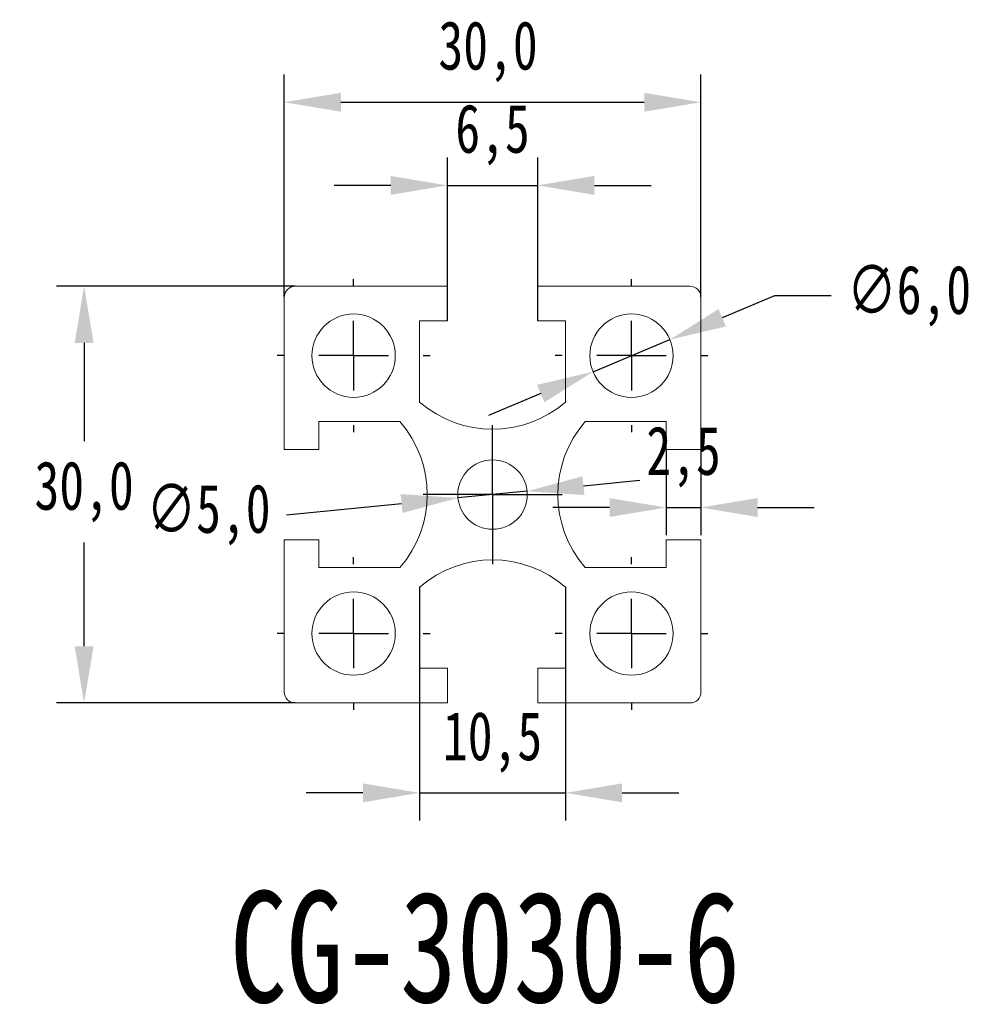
# Model space of a CAD drawing. Header units: millimetres. Extents: x 107 to 176.7, y 69.7 to 140.5.
import ezdxf

# ---------------------------------------------------------------- set-up
doc = ezdxf.new("R2010")
doc.units = ezdxf.units.MM
doc.header["$PDSIZE"] = -1
doc.layers.add('SLD-0', color=179, linetype='Continuous')
doc.styles.add('SLDTEXTSTYLE0', font='hyswlongfangsong.ttf')
doc.styles.get("Standard").update_dxf_attribs({"font": 'hyswlongfangsong.ttf'})
doc.dimstyles.new('ISO-25', dxfattribs={"dimtxt": 2.5, "dimasz": 2.5, "dimexe": 1.25, "dimexo": 0.625, "dimtad": 1, "dimtxsty": 'Standard', "dimcen": 2.5, "dimadec": 0, "dimazin": 0, "dimtfac": 1, "dimtmove": 0, "dimatfit": 3, "dimfxl": 1, "dimarcsym": 0})

# ---------------------------------------------------------------- blocks, each defined once
blk = doc.blocks.new('SW_CENTERMARKSYMBOL_0')
at = {"layer": 'SLD-0', "color": 0}
for p, q in [((0, 5), (0, 5.5)), ((0, 0), (0, 2.5)), ((-5, 0), (-5.5, 0)), ((0, 0), (-2.5, 0)), ((0, 0), (0, -2.5)), ((0, 0), (2.5, 0)), ((5, 0), (5.5, 0)), ((0, -5), (0, -5.5))]:
    blk.add_line(p, q, dxfattribs=at)
blk = doc.blocks.new('SW_CENTERMARKSYMBOL_1')
at = {"layer": 'SLD-0', "color": 0}
for p, q in [((0, 5), (0, 5.5)), ((0, 0), (0, 2.5)), ((-5, 0), (-5.5, 0)), ((0, 0), (-2.5, 0)), ((0, 0), (0, -2.5)), ((0, 0), (2.5, 0)), ((5, 0), (5.5, 0)), ((0, -5), (0, -5.5))]:
    blk.add_line(p, q, dxfattribs=at)
blk = doc.blocks.new('SW_CENTERMARKSYMBOL_2')
at = {"layer": 'SLD-0', "color": 0}
for p, q in [((0, 5), (0, 5.5)), ((0, 0), (0, 2.5)), ((-5, 0), (-5.5, 0)), ((0, 0), (-2.5, 0)), ((0, 0), (0, -2.5)), ((0, 0), (2.5, 0)), ((5, 0), (5.5, 0)), ((0, -5), (0, -5.5))]:
    blk.add_line(p, q, dxfattribs=at)
blk = doc.blocks.new('SW_CENTERMARKSYMBOL_3')
at = {"layer": 'SLD-0', "color": 0}
for p, q in [((0, 5), (0, 5.5)), ((0, 0), (0, 2.5)), ((-5, 0), (-5.5, 0)), ((0, 0), (-2.5, 0)), ((0, 0), (0, -2.5)), ((0, 0), (2.5, 0)), ((5, 0), (5.5, 0)), ((0, -5), (0, -5.5))]:
    blk.add_line(p, q, dxfattribs=at)
blk = doc.blocks.new('SW_CENTERMARKSYMBOL_4')
at = {"layer": 'SLD-0', "color": 0}
for p, q in [((0, 2.5), (0, 5)), ((0, 0), (0, 2.5)), ((-2.5, 0), (-5, 0)), ((0, 0), (-2.5, 0)), ((0, 0), (0, -2.5)), ((0, 0), (2.5, 0)), ((2.5, 0), (5, 0)), ((0, -2.5), (0, -5))]:
    blk.add_line(p, q, dxfattribs=at)
blk = doc.blocks.new('*D6')
at = {"color": 0, "lineweight": -2}
for p, q in [((126.048, 120.564), (126.048, 136.603)), ((156.048, 120.564), (156.048, 136.603)), ((130.128, 134.603), (151.968, 134.603))]:
    blk.add_line(p, q, dxfattribs=at)
at = {"color": 0}
for points in [[(130.128, 135.283), (130.128, 133.923), (126.048, 134.603)], [(151.968, 135.283), (151.968, 133.923), (156.048, 134.603)]]:
    blk.add_solid(points, dxfattribs=at)
at = {"layer": 'Defpoints', "color": 0}
for p in [(156.048, 134.603), (126.048, 120.564), (156.048, 120.564)]:
    blk.add_point(p, dxfattribs=at)
at = {"color": 0, "insert": (140.725, 138.249), "char_height": 3.5, "attachment_point": 5}
blk.add_mtext('30,0', dxfattribs=at)
blk = doc.blocks.new('*D7')
at = {"color": 0, "lineweight": -2}
for p, q in [((126.848, 121.364), (109.65, 121.364)), ((111.65, 117.284), (111.65, 110.216)), ((111.65, 95.444), (111.65, 102.924)), ((126.848, 91.364), (109.65, 91.364))]:
    blk.add_line(p, q, dxfattribs=at)
at = {"color": 0}
for points in [[(110.97, 117.284), (112.33, 117.284), (111.65, 121.364)], [(110.97, 95.444), (112.33, 95.444), (111.65, 91.364)]]:
    blk.add_solid(points, dxfattribs=at)
at = {"layer": 'Defpoints', "color": 0}
for p in [(126.848, 121.364), (111.65, 91.364), (126.848, 91.364)]:
    blk.add_point(p, dxfattribs=at)
at = {"color": 0, "insert": (111.65, 106.57), "char_height": 3.5, "attachment_point": 5}
blk.add_mtext('30,0', dxfattribs=at)
blk = doc.blocks.new('*D8')
at = {"color": 0, "lineweight": -2}
for p, q in [((137.798, 118.864), (137.798, 130.619)), ((144.298, 118.864), (144.298, 130.619)), ((133.718, 128.619), (129.638, 128.619)), ((137.798, 128.619), (144.298, 128.619)), ((148.378, 128.619), (152.458, 128.619))]:
    blk.add_line(p, q, dxfattribs=at)
at = {"color": 0}
for points in [[(133.718, 129.299), (133.718, 127.939), (137.798, 128.619)], [(148.378, 129.299), (148.378, 127.939), (144.298, 128.619)]]:
    blk.add_solid(points, dxfattribs=at)
at = {"layer": 'Defpoints', "color": 0}
for p in [(144.298, 128.619), (137.798, 118.864), (144.298, 118.864)]:
    blk.add_point(p, dxfattribs=at)
at = {"color": 0, "insert": (141.048, 132.265), "char_height": 3.5, "attachment_point": 5}
blk.add_mtext('6,5', dxfattribs=at)
blk = doc.blocks.new('*D9')
at = {"color": 0, "lineweight": -2}
for p, q in [((153.548, 109.614), (153.548, 103.433)), ((156.048, 109.614), (156.048, 103.433)), ((149.468, 105.433), (145.388, 105.433)), ((153.548, 105.433), (156.048, 105.433)), ((160.128, 105.433), (164.208, 105.433))]:
    blk.add_line(p, q, dxfattribs=at)
at = {"color": 0}
for points in [[(149.468, 106.113), (149.468, 104.753), (153.548, 105.433)], [(160.128, 106.113), (160.128, 104.753), (156.048, 105.433)]]:
    blk.add_solid(points, dxfattribs=at)
at = {"layer": 'Defpoints', "color": 0}
for p in [(153.548, 109.614), (156.048, 109.614), (156.048, 105.433)]:
    blk.add_point(p, dxfattribs=at)
at = {"color": 0, "insert": (154.798, 109.079), "char_height": 3.5, "attachment_point": 5}
blk.add_mtext('2,5', dxfattribs=at)
blk = doc.blocks.new('*D10')
at = {"color": 0, "lineweight": -2}
for p, q in [((147.597, 107.004), (151.657, 107.402)), ((143.536, 106.607), (138.56, 106.12)), ((126.215, 104.912), (134.499, 105.723))]:
    blk.add_line(p, q, dxfattribs=at)
at = {"color": 0}
for points in [[(147.53, 107.681), (147.663, 106.328), (143.536, 106.607)], [(134.433, 106.4), (134.565, 105.046), (138.56, 106.12)]]:
    blk.add_solid(points, dxfattribs=at)
at = {"layer": 'Defpoints', "color": 0}
for p in [(143.536, 106.607), (138.56, 106.12)]:
    blk.add_point(p, dxfattribs=at)
at = {"color": 0, "insert": (120.606, 104.912), "char_height": 3.5, "attachment_point": 5}
blk.add_mtext('∅5,0', dxfattribs=at)
blk = doc.blocks.new('*D11')
at = {"color": 0, "lineweight": -2}
for p, q in [((161.346, 120.663), (157.581, 119.092)), ((165.426, 120.663), (161.346, 120.663)), ((148.279, 115.208), (153.816, 117.52)), ((144.514, 113.636), (140.749, 112.064))]:
    blk.add_line(p, q, dxfattribs=at)
at = {"color": 0}
for points in [[(157.319, 119.719), (157.843, 118.464), (153.816, 117.52)], [(144.252, 114.263), (144.776, 113.008), (148.279, 115.208)]]:
    blk.add_solid(points, dxfattribs=at)
at = {"layer": 'Defpoints', "color": 0}
for p in [(153.816, 117.52), (148.279, 115.208)]:
    blk.add_point(p, dxfattribs=at)
at = {"color": 0, "insert": (171.033, 120.663), "char_height": 3.5, "attachment_point": 5}
blk.add_mtext('∅6,0', dxfattribs=at)
blk = doc.blocks.new('*D12')
at = {"color": 0, "lineweight": -2}
for p, q in [((135.798, 99.7), (135.798, 82.896)), ((146.298, 99.7), (146.298, 82.896)), ((131.718, 84.896), (127.638, 84.896)), ((135.798, 84.896), (146.298, 84.896)), ((150.378, 84.896), (154.458, 84.896))]:
    blk.add_line(p, q, dxfattribs=at)
at = {"color": 0}
for points in [[(131.718, 85.576), (131.718, 84.216), (135.798, 84.896)], [(150.378, 85.576), (150.378, 84.216), (146.298, 84.896)]]:
    blk.add_solid(points, dxfattribs=at)
at = {"layer": 'Defpoints', "color": 0}
for p in [(135.798, 99.7), (146.298, 99.7), (146.298, 84.896)]:
    blk.add_point(p, dxfattribs=at)
at = {"color": 0, "insert": (141.048, 88.542), "char_height": 3.5, "attachment_point": 5}
blk.add_mtext('10,5', dxfattribs=at)

msp = doc.modelspace()

# ---------------------------------------------------------------- linework, layer by layer
at = {"color": 7, "linetype": 'Continuous', "lineweight": 15}
for p, q in [((126.848, 121.364), (137.798, 121.364)), ((137.798, 121.364), (137.798, 118.864)), ((144.298, 118.864), (144.298, 121.364)), ((144.298, 121.364), (155.248, 121.364)), ((126.048, 109.614), (126.048, 120.564)), ((156.048, 120.564), (156.048, 109.614)), ((137.798, 118.864), (135.798, 118.864)), ((135.798, 118.864), (135.798, 113.027)), ((146.298, 118.864), (144.298, 118.864)), ((146.298, 113.027), (146.298, 118.864)), ((134.384, 111.614), (128.548, 111.614)), ((128.548, 111.614), (128.548, 109.614)), ((153.548, 111.614), (147.712, 111.614)), ((153.548, 109.614), (153.548, 111.614)), ((128.548, 109.614), (126.048, 109.614)), ((156.048, 109.614), (153.548, 109.614)), ((126.048, 103.114), (128.548, 103.114)), ((126.048, 92.164), (126.048, 103.114)), ((128.548, 103.114), (128.548, 101.114)), ((153.548, 101.114), (153.548, 103.114)), ((153.548, 103.114), (156.048, 103.114)), ((156.048, 103.114), (156.048, 92.164)), ((128.548, 101.114), (134.384, 101.114)), ((147.712, 101.114), (153.548, 101.114)), ((135.798, 99.7), (135.798, 93.864)), ((146.298, 93.864), (146.298, 99.7)), ((135.798, 93.864), (137.798, 93.864)), ((137.798, 93.864), (137.798, 91.364)), ((144.298, 91.364), (144.298, 93.864)), ((144.298, 93.864), (146.298, 93.864)), ((137.798, 91.364), (126.848, 91.364)), ((155.248, 91.364), (144.298, 91.364))]:
    msp.add_line(p, q, dxfattribs=at)
for centre, radius in [((131.048, 116.364), 3), ((151.048, 116.364), 3), ((141.048, 106.364), 2.5), ((131.048, 96.364), 3), ((151.048, 96.364), 3)]:
    msp.add_circle(centre, radius, dxfattribs=at)
for centre, radius, start, end in [((126.848, 120.564), 0.8, 90, 180), ((155.248, 120.564), 0.8, 0, 90), ((141.048, 119.064), 8, 228.9855, 311.0145), ((128.348, 106.364), 8, 318.9855, 41.0145), ((153.748, 106.364), 8, 138.9855, 221.0145), ((141.048, 93.664), 8, 48.9855, 131.0145), ((126.848, 92.164), 0.8, 180, 270), ((155.248, 92.164), 0.8, 270, 0)]:
    msp.add_arc(centre, radius, start, end, dxfattribs=at)

# ---------------------------------------------------------------- block references
at = {"layer": 'SLD-0'}
for name, p in [('SW_CENTERMARKSYMBOL_1', (131.048, 116.364)), ('SW_CENTERMARKSYMBOL_3', (151.048, 116.364)), ('SW_CENTERMARKSYMBOL_4', (141.048, 106.364)), ('SW_CENTERMARKSYMBOL_0', (131.048, 96.364)), ('SW_CENTERMARKSYMBOL_2', (151.048, 96.364))]:
    msp.add_blockref(name, p, dxfattribs=at)

# ---------------------------------------------------------------- texts
at = {"layer": 'SLD-0', "color": 0, "insert": (122.145, 77.819), "char_height": 8, "attachment_point": 1, "style": 'SLDTEXTSTYLE0'}
msp.add_mtext('CG-3030-6', dxfattribs=at)

# ---------------------------------------------------------------- dimensions: what is measured, and where the dimension line sits
for base, p1, p2, picture, middle in [((156.048, 134.603), (126.048, 120.564), (156.048, 120.564), '*D6', (140.725, 134.603)), ((144.298, 128.619), (137.798, 118.864), (144.298, 118.864), '*D8', (141.048, 128.619))]:
    dim = msp.add_linear_dim(base=base, p1=p1, p2=p2, dimstyle='ISO-25', override={"dimtxt": 3.5, "dimasz": 4.08, "dimexe": 2, "dimexo": 0, "dimgap": 1.524, "dimtih": 1, "dimtoh": 1, "dimdec": 1, "dimzin": 0, "dimadec": 2, "dimtdec": 1, "dimtix": 1, "dimtzin": 0})
    dim.commit()
    dim.dimension.update_dxf_attribs({"geometry": picture, "text_midpoint": middle, "dimtype": 160})
for p1, p2, picture, middle in [((148.279, 115.208), (153.816, 117.52), '*D11', (171.033, 120.663)), ((143.536, 106.607), (138.56, 106.12), '*D10', (120.606, 104.912))]:
    dim = msp.add_diameter_dim_2p(p1=p1, p2=p2, dimstyle='ISO-25', override={"dimtxt": 3.5, "dimasz": 4.08, "dimexe": 2, "dimexo": 0, "dimgap": 1.524, "dimtih": 1, "dimtoh": 1, "dimdec": 1, "dimzin": 0, "dimadec": 2, "dimtdec": 1, "dimtix": 1, "dimtzin": 0})
    dim.commit()
    dim.dimension.update_dxf_attribs({"geometry": picture, "text_midpoint": middle})
dim = msp.add_linear_dim(base=(111.65, 91.364), p1=(126.848, 121.364), p2=(126.848, 91.364), angle=90, dimstyle='ISO-25', override={"dimtxt": 3.5, "dimasz": 4.08, "dimexe": 2, "dimexo": 0, "dimgap": 1.524, "dimtih": 1, "dimtoh": 1, "dimdec": 1, "dimzin": 0, "dimadec": 2, "dimtdec": 1, "dimtix": 1, "dimtzin": 0})
dim.commit()
dim.dimension.update_dxf_attribs({"geometry": '*D7', "text_midpoint": (111.65, 106.57), "dimtype": 160})
for base, p1, p2, picture, middle in [((156.048, 105.433), (153.548, 109.614), (156.048, 109.614), '*D9', (154.798, 109.079)), ((146.298, 84.896), (135.798, 99.7), (146.298, 99.7), '*D12', (141.048, 88.542))]:
    dim = msp.add_linear_dim(base=base, p1=p1, p2=p2, dimstyle='ISO-25', override={"dimtxt": 3.5, "dimasz": 4.08, "dimexe": 2, "dimexo": 0, "dimgap": 1.524, "dimtih": 1, "dimtoh": 1, "dimdec": 1, "dimzin": 0, "dimadec": 2, "dimtdec": 1, "dimtix": 1, "dimtzin": 0})
    dim.commit()
    dim.dimension.update_dxf_attribs({"geometry": picture, "text_midpoint": middle})

doc.saveas('drawing.dxf')
